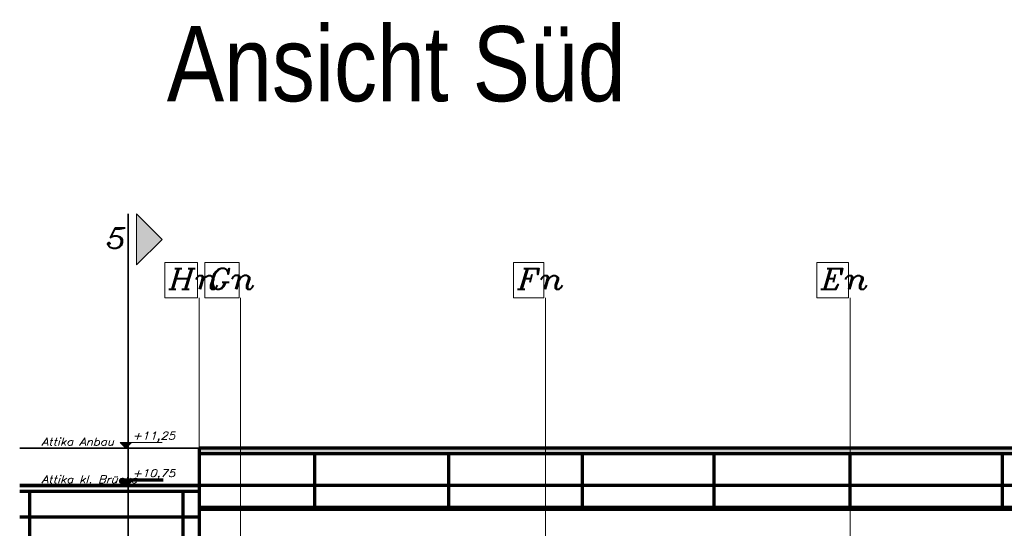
# Model space of a CAD drawing. Header units: millimetres. Extents: x -74 to 79, y 0 to 54.
# Tile 61 of 164: x -21.56 to -15, y 16.9 to 20.29. Entities that reach past the tile are written whole.
import ezdxf

# ---------------------------------------------------------------- set-up
doc = ezdxf.new("R2010")
doc.units = ezdxf.units.MM
for name, color, linetype, lineweight in [('10_Achsen Neubau', 7, 'Continuous', 20), ('Achsen', 7, 'Continuous', 20), ('Bemaßung 1_100', 7, 'Continuous', 20), ('WPG_Fassadenverkleidung', 7, 'Continuous', 20), ('WPG_Hilfslinien', 7, 'Continuous', 20), ('WPG_Pfosten-Riegel-Fassade', 7, 'Continuous', 20), ('WPG_Stahlprofile', 7, 'Continuous', 20)]:
    doc.layers.add(name, color=color, linetype=linetype, lineweight=lineweight)
doc.styles.add('Arial Narrow', font='ARIALN.TTF')
doc.styles.add('Italic', font='Italic', dxfattribs={"width": 1.15})

msp = doc.modelspace()

# ---------------------------------------------------------------- hatches: boundary and pattern name
at = {"layer": '10_Achsen Neubau', "lineweight": 35, "true_color": 0xffffff}
msp.add_hatch(color=7, dxfattribs=at).paths.add_polyline_path([(-20.6089719, 18.823235), (-20.7788623, 18.6533445), (-20.7788623, 18.9931254)])
at = {"layer": 'Bemaßung 1_100', "lineweight": 35, "true_color": 0xff00ff}
msp.add_hatch(color=6, dxfattribs=at).paths.add_polyline_path([(-20.8507476, 17.4339931), (-20.8132476, 17.4714931), (-20.8882476, 17.4714931)])
at = {"layer": 'Bemaßung 1_100', "lineweight": 35, "true_color": 0x69e600}
msp.add_hatch(color=72, dxfattribs=at).paths.add_polyline_path([(-20.8507476, 17.1842451), (-20.8132476, 17.2217451), (-20.8882476, 17.2217451)])
at = {"layer": 'WPG_Pfosten-Riegel-Fassade', "lineweight": 35, "true_color": 0x990000}
msp.add_hatch(color=14, dxfattribs=at).paths.add_polyline_path([(-11.5696467, 17.3968166), (-11.5696467, 17.4339931), (-20.3618172, 17.4339931), (-20.3618172, 17.3968166)])

# ---------------------------------------------------------------- linework, layer by layer
at = {"color": 2, "linetype": 'Continuous', "lineweight": 35}
msp.add_line((-20.3643172, 17.4339931), (-21.5571491, 17.4339931), dxfattribs=at)
at = {"layer": '10_Achsen Neubau', "color": 2, "linetype": 'Continuous', "lineweight": 35}
msp.add_line((-20.8355385, 18.9931254), (-20.8355385, 11.0247882), dxfattribs=at)
at = {"layer": '10_Achsen Neubau', "color": 9, "linetype": 'Continuous', "lineweight": 0}
for p, q in [((-20.7788623, 18.6533445), (-20.7788623, 18.9931254)), ((-20.7788623, 18.9931254), (-20.6089719, 18.823235)), ((-20.6089719, 18.823235), (-20.7788623, 18.6533445))]:
    msp.add_line(p, q, dxfattribs=at)
at = {"layer": '10_Achsen Neubau', "color": 7, "linetype": 'Continuous', "lineweight": 18}
for p, q in [((-20.5911137, 18.4340624), (-20.5911071, 18.6701339)), ((-20.5911071, 18.6701339), (-20.3718121, 18.6701277)), ((-20.3718121, 18.6701277), (-20.3718187, 18.4340562)), ((-20.3238327, 18.4342494), (-20.3238261, 18.6703209)), ((-20.3238261, 18.6703209), (-20.0951403, 18.6703145)), ((-20.0951403, 18.6703145), (-20.0951469, 18.434243)), ((-18.2677457, 18.4340619), (-18.2677391, 18.6701334)), ((-18.2677391, 18.6701334), (-18.0651389, 18.6701277)), ((-18.0651389, 18.6701277), (-18.0651455, 18.4340562)), ((-16.246093, 18.4340621), (-16.2460864, 18.6701336)), ((-16.2460864, 18.6701336), (-16.0351389, 18.6701277)), ((-16.0351389, 18.6701277), (-16.0351455, 18.4340562)), ((-20.3718187, 18.4340562), (-20.5911137, 18.4340624)), ((-20.3618172, 18.4340686), (-20.3618172, 11.0247882)), ((-20.0951469, 18.434243), (-20.3238327, 18.4342494)), ((-20.0851454, 18.4340686), (-20.0851454, 11.0247882)), ((-18.0651455, 18.4340562), (-18.2677457, 18.4340619)), ((-18.0551454, 18.4340686), (-18.0551454, 11.0247882)), ((-16.0351455, 18.4340562), (-16.246093, 18.4340621)), ((-16.0251454, 18.4340686), (-16.0251454, 11.0247882))]:
    msp.add_line(p, q, dxfattribs=at)
at = {"layer": 'Bemaßung 1_100', "color": 7, "linetype": 'Continuous', "lineweight": 18}
for p, q in [((-20.8507476, 17.4339931), (-20.8882476, 17.4714931)), ((-20.8882476, 17.4714931), (-20.8132476, 17.4714931)), ((-20.8132476, 17.4714931), (-20.8507476, 17.4339931)), ((-20.8132476, 17.4714931), (-20.6070762, 17.4714931))]:
    msp.add_line(p, q, dxfattribs=at)
at = {"layer": 'Bemaßung 1_100', "color": 9, "linetype": 'Continuous', "lineweight": 0}
for p, q in [((-20.8132476, 17.4714931), (-20.8882476, 17.4714931)), ((-20.8882476, 17.4714931), (-20.8507476, 17.4339931)), ((-20.8507476, 17.4339931), (-20.8132476, 17.4714931)), ((-20.8132476, 17.2217451), (-20.8882476, 17.2217451)), ((-20.8882476, 17.2217451), (-20.8507476, 17.1842451)), ((-20.8507476, 17.1842451), (-20.8132476, 17.2217451))]:
    msp.add_line(p, q, dxfattribs=at)
at = {"layer": 'Bemaßung 1_100', "color": 1, "linetype": 'Continuous', "lineweight": 70}
for p, q in [((-20.8507476, 17.1842451), (-20.8882476, 17.2217451)), ((-20.8882476, 17.2217451), (-20.8132476, 17.2217451)), ((-20.8132476, 17.2217451), (-20.8507476, 17.1842451)), ((-20.8132476, 17.2217451), (-20.6020471, 17.2217451))]:
    msp.add_line(p, q, dxfattribs=at)
at = {"layer": 'WPG_Fassadenverkleidung', "color": 1, "linetype": 'Continuous', "lineweight": 70}
for p, q in [((-20.3618172, 17.4339931), (-20.3618172, 11.6524111)), ((-11.5696467, 17.4339931), (-20.3618172, 17.4339931)), ((-11.5696467, 17.3968166), (-20.3618172, 17.3968166)), ((-19.5898394, 17.0265046), (-19.5898394, 17.3968166)), ((-18.6986659, 17.0265046), (-18.6986659, 17.3968166)), ((-17.8074923, 17.0265046), (-17.8074923, 17.3968166)), ((-16.9313188, 17.0265046), (-16.9313188, 17.3968166)), ((-16.0251453, 17.0265046), (-16.0251453, 17.3968166)), ((-15.0101453, 17.0265046), (-15.0101453, 17.3968166))]:
    msp.add_line(p, q, dxfattribs=at)
at = {"layer": 'WPG_Fassadenverkleidung', "color": 9, "linetype": 'Continuous', "lineweight": 0}
for p, q in [((-20.3618172, 17.0404699), (-20.3618172, 17.3968166)), ((-20.3618172, 17.3968166), (-11.5696467, 17.3968166)), ((-11.5696467, 17.0404699), (-20.3618172, 17.0404699))]:
    msp.add_line(p, q, dxfattribs=at)
at = {"layer": 'WPG_Hilfslinien', "color": 7, "linetype": 'Continuous', "lineweight": 18}
msp.add_line((-10.4553895, 17.4339931), (-21.5571491, 17.4339931), dxfattribs=at)
at = {"layer": 'WPG_Hilfslinien', "color": 1, "linetype": 'Continuous', "lineweight": 70}
msp.add_line((-10.4553895, 17.1842451), (-21.5571491, 17.1842451), dxfattribs=at)
at = {"layer": 'WPG_Pfosten-Riegel-Fassade', "color": 9, "linetype": 'Continuous', "lineweight": 0}
for p, q in [((-11.5696467, 17.4339931), (-20.3618172, 17.4339931)), ((-20.3618172, 17.4339931), (-20.3618172, 17.3968166)), ((-20.3618172, 17.3968166), (-11.5696467, 17.3968166)), ((-20.3618172, 16.8265046), (-20.3618172, 17.0265046)), ((-20.3618172, 17.0265046), (-10.8070492, 17.0265046))]:
    msp.add_line(p, q, dxfattribs=at)
at = {"layer": 'WPG_Pfosten-Riegel-Fassade', "color": 1, "linetype": 'Continuous', "lineweight": 70}
for p, q in [((-21.5571491, 17.1842451), (-20.3618172, 17.1842451)), ((-21.5571491, 17.1470686), (-20.3618172, 17.1470686)), ((-21.4904208, 16.3528756), (-21.4904208, 17.1470686)), ((-20.4689274, 16.3528756), (-20.4689274, 17.1470686)), ((-20.3618172, 16.9736596), (-21.5571491, 16.9736596))]:
    msp.add_line(p, q, dxfattribs=at)
at = {"layer": 'WPG_Stahlprofile', "color": 1, "linetype": 'Continuous', "lineweight": 70}
for p, q in [((-20.3618172, 17.0404699), (-10.8070574, 17.0404699)), ((-20.3618172, 17.0265046), (-10.8070574, 17.0265046))]:
    msp.add_line(p, q, dxfattribs=at)

# ---------------------------------------------------------------- texts
at = {"layer": '10_Achsen Neubau', "color": 2, "lineweight": 35, "style": 'Italic', "width": 1.15}
msp.add_text('5', height=0.1375, dxfattribs=at).set_placement((-20.9824411, 18.7624171))
at = {"layer": '10_Achsen Neubau', "color": 7, "lineweight": 18, "style": 'Italic', "width": 1.15}
for s, p in [('Gn', (-20.29669, 18.492635)), ('Hn', (-20.5644601, 18.4912045)), ('Fn', (-18.2400975, 18.4912041)), ('En', (-16.2189993, 18.4912043))]:
    msp.add_text(s, height=0.1375, rotation=359.99839788, dxfattribs=at).set_placement(p)
at = {"layer": 'Achsen', "color": 1, "lineweight": 70, "style": 'Arial Narrow'}
msp.add_text('Ansicht Süd', height=0.5, dxfattribs=at).set_placement((-20.5769518, 19.7424665))
at = {"layer": 'Bemaßung 1_100', "color": 7, "lineweight": 18, "style": 'Italic', "width": 1.15}
msp.add_text('+11,25', height=0.05, dxfattribs=at).set_placement((-20.8071477, 17.4914431))
at = {"layer": 'Bemaßung 1_100', "color": 1, "lineweight": 70, "style": 'Italic', "width": 1.15}
msp.add_text('+10,75', height=0.05, dxfattribs=at).set_placement((-20.8071476, 17.2416951))
at = {"layer": 'WPG_Hilfslinien', "color": 7, "lineweight": 18, "style": 'Italic', "width": 1.15}
msp.add_text('Attika Anbau', height=0.05, dxfattribs=at).set_placement((-21.4123926, 17.451136))
at = {"layer": 'WPG_Hilfslinien', "color": 1, "lineweight": 70, "style": 'Italic', "width": 1.15}
msp.add_text('Attika kl. Brücke', height=0.05, dxfattribs=at).set_placement((-21.4121898, 17.201388))

doc.saveas('drawing.dxf')
